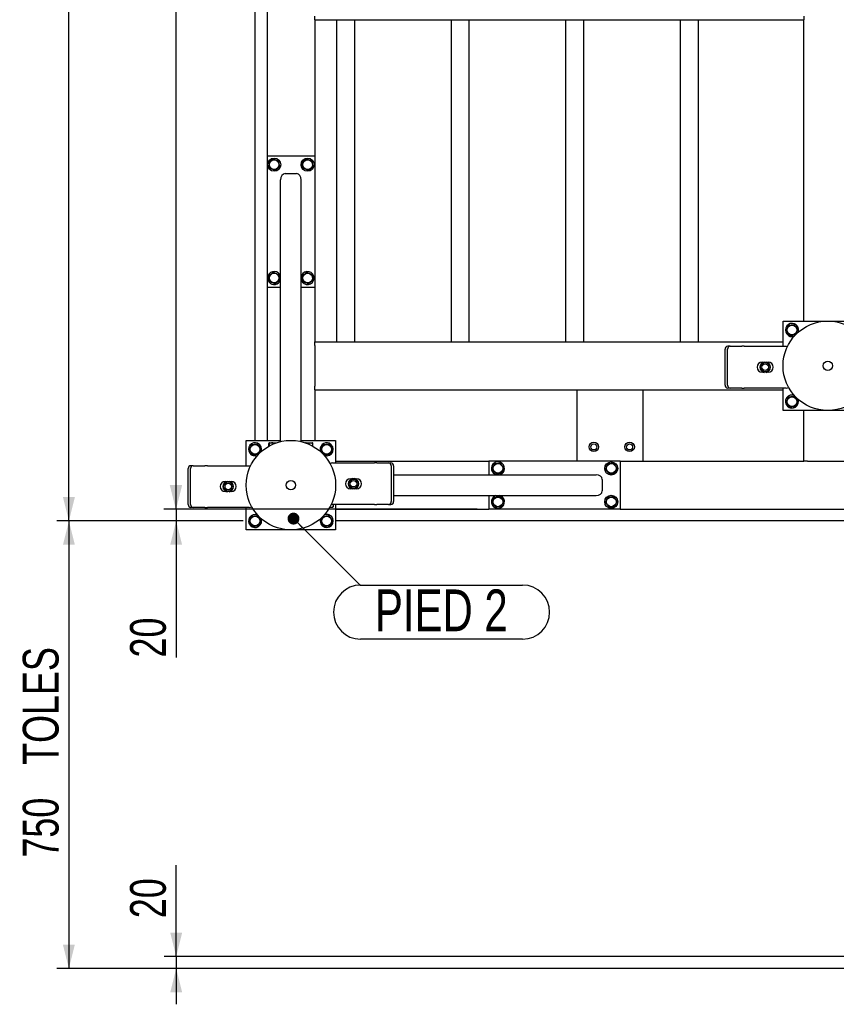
# Model space of a CAD drawing. Header units: millimetres. Extents: x 0 to 841, y 0 to 594.
# Tile 129 of 177: x 471 to 539, y 287 to 370. Entities that reach past the tile are written whole.
import ezdxf

# ---------------------------------------------------------------- set-up
doc = ezdxf.new("R2010")
doc.units = ezdxf.units.MM
doc.layers.add('COTES', color=1, linetype='Continuous')
doc.layers.add('NOTES', color=6, linetype='Continuous')
doc.layers.add('TRAIT-FORT', color=4, linetype='Continuous', lineweight=25)
doc.styles.add('SLDTEXTSTYLE1', font='TXT', dxfattribs={"width": 0.75})
doc.dimstyles.new('SLDDIMSTYLE0', dxfattribs={"dimtxt": 3, "dimasz": 2, "dimexe": 0, "dimexo": 0.0625, "dimgap": 0.75, "dimtad": 1, "dimdec": 0, "dimlfac": 20, "dimrnd": 1e-09, "dimzin": 12, "dimdsep": 46, "dimtxsty": 'SLDTEXTSTYLE1', "dimsah": 1, "dimcen": 0.09, "dimadec": 0, "dimazin": 3, "dimtfac": 1, "dimtdec": 0, "dimtofl": 0, "dimtmove": 0, "dimatfit": 3, "dimfxl": 1, "dimfrac": 2, "dimtolj": 1, "dimtzin": 12, "dimarcsym": 0})
doc.dimstyles.new('SLDDIMSTYLE1', dxfattribs={"dimtxt": 3, "dimasz": 2, "dimexe": 0, "dimexo": 0.0625, "dimgap": 0.75, "dimtad": 1, "dimdec": 0, "dimlfac": 20, "dimrnd": 1e-09, "dimzin": 12, "dimdsep": 46, "dimtxsty": 'SLDTEXTSTYLE1', "dimsah": 1, "dimcen": 0.09, "dimadec": 0, "dimazin": 3, "dimtfac": 1, "dimtdec": 0, "dimtmove": 0, "dimatfit": 0, "dimfxl": 1, "dimfrac": 2, "dimtolj": 1, "dimtzin": 12, "dimarcsym": 0})
doc.dimstyles.new('SLDDIMSTYLE2', dxfattribs={"dimtxt": 0.18, "dimasz": 1, "dimexe": 0, "dimexo": 0.0625, "dimgap": 0, "dimtad": 0, "dimtih": 1, "dimtoh": 1, "dimdec": 0, "dimrnd": 1e-09, "dimzin": 0, "dimdsep": 46, "dimtxsty": 'Standard', "dimblk1": 'DOT', "dimblk2": 'DOT', "dimsah": 1, "dimcen": 0.09, "dimadec": 0, "dimazin": 0, "dimtfac": 1, "dimtdec": 0, "dimtofl": 0, "dimtmove": 0, "dimatfit": 3, "dimldrblk": 'DOT', "dimfxl": 1, "dimfrac": 2, "dimtolj": 1, "dimtzin": 0, "dimarcsym": 0})

# ---------------------------------------------------------------- blocks, each defined once
blk = doc.blocks.new('_D_23')
at = {"layer": 'COTES', "color": 1, "transparency": 16777216}
for p, q in [((509.262, 443.883), (483.012, 443.883)), ((484.012, 443.883), (484.012, 328.883)), ((509.262, 328.883), (483.012, 328.883))]:
    blk.add_line(p, q, dxfattribs=at)
for points in [[(484.012, 443.883), (483.512, 441.883), (484.512, 441.883)], [(484.012, 328.883), (484.512, 330.883), (483.512, 330.883)]]:
    blk.add_solid(points, dxfattribs=at)
at = {"layer": 'COTES', "color": 1, "transparency": 16777216, "char_height": 3, "attachment_point": 1, "rotation": 90, "style": 'SLDTEXTSTYLE1'}
for s, insert in [('Cadre', (480.145, 385.123)), ('2300', (480.145, 375.131))]:
    blk.add_mtext(s, dxfattribs=dict(at, insert=insert))
blk = doc.blocks.new('_D_27')
at = {"layer": 'COTES', "color": 1, "transparency": 16777216}
for p, q in [((484.049, 328.883), (484.049, 331.883)), ((509.262, 328.883), (483.049, 328.883)), ((484.049, 328.883), (484.049, 327.883)), ((489.662, 327.883), (483.049, 327.883)), ((484.049, 327.883), (484.049, 316.44))]:
    blk.add_line(p, q, dxfattribs=at)
for points in [[(484.049, 328.883), (484.549, 330.883), (483.549, 330.883)], [(484.049, 327.883), (483.549, 325.883), (484.549, 325.883)]]:
    blk.add_solid(points, dxfattribs=at)
at = {"layer": 'COTES', "color": 1, "transparency": 16777216, "insert": (480.182, 316.44), "char_height": 3, "attachment_point": 1, "rotation": 90, "style": 'SLDTEXTSTYLE1'}
blk.add_mtext('20', dxfattribs=at)
blk = doc.blocks.new('_D_28')
at = {"layer": 'COTES', "color": 1, "transparency": 16777216}
for p, q in [((489.662, 444.883), (474.057, 444.883)), ((475.057, 327.883), (475.057, 444.883)), ((489.662, 327.883), (474.057, 327.883))]:
    blk.add_line(p, q, dxfattribs=at)
for points in [[(475.057, 444.883), (474.557, 442.883), (475.557, 442.883)], [(475.057, 327.883), (475.557, 329.883), (474.557, 329.883)]]:
    blk.add_solid(points, dxfattribs=at)
at = {"layer": 'COTES', "color": 1, "transparency": 16777216, "char_height": 3, "attachment_point": 1, "rotation": 90, "style": 'SLDTEXTSTYLE1'}
for s, insert in [('Toles', (471.19, 386.748)), ('2340', (471.19, 376.756))]:
    blk.add_mtext(s, dxfattribs=dict(at, insert=insert))
blk = doc.blocks.new('_D_32')
at = {"layer": 'COTES', "color": 1, "transparency": 16777216}
for p, q in [((484.049, 291.383), (484.049, 299.032)), ((640.262, 291.383), (483.049, 291.383)), ((484.049, 291.383), (484.049, 290.383)), ((620.662, 290.383), (483.049, 290.383)), ((484.049, 290.383), (484.049, 287.383))]:
    blk.add_line(p, q, dxfattribs=at)
for points in [[(484.049, 291.383), (484.549, 293.383), (483.549, 293.383)], [(484.049, 290.383), (483.549, 288.383), (484.549, 288.383)]]:
    blk.add_solid(points, dxfattribs=at)
at = {"layer": 'COTES', "color": 1, "transparency": 16777216, "insert": (480.182, 294.598), "char_height": 3, "attachment_point": 1, "rotation": 90, "style": 'SLDTEXTSTYLE1'}
blk.add_mtext('20', dxfattribs=at)
blk = doc.blocks.new('_D_33')
at = {"layer": 'COTES', "color": 1, "transparency": 16777216}
for p, q in [((489.662, 327.883), (474.057, 327.883)), ((475.057, 327.883), (475.057, 290.383)), ((620.662, 290.383), (474.057, 290.383))]:
    blk.add_line(p, q, dxfattribs=at)
for points in [[(475.057, 327.883), (474.557, 325.883), (475.557, 325.883)], [(475.057, 290.383), (475.557, 292.383), (474.557, 292.383)]]:
    blk.add_solid(points, dxfattribs=at)
at = {"layer": 'COTES', "color": 1, "transparency": 16777216, "char_height": 3, "attachment_point": 1, "rotation": 90, "style": 'SLDTEXTSTYLE1'}
for s, insert in [('TOLES', (471.19, 307.448)), ('750', (471.19, 299.673))]:
    blk.add_mtext(s, dxfattribs=dict(at, insert=insert))
blk = doc.blocks.new('SW_NOTE_29')
at = {"layer": 'NOTES', "color": 0}
for p, q in [((0, 0.046), (13.585, 0.046)), ((13.585, -4.482), (0, -4.482))]:
    blk.add_line(p, q, dxfattribs=at)
for centre, start, end in [((0, -2.218), 90, 270), ((13.585, -2.218), 270, 90)]:
    blk.add_arc(centre, 2.264, start, end, dxfattribs=at)
at = {"layer": 'NOTES', "color": 0, "insert": (6.774, -0.318), "char_height": 3.5, "attachment_point": 2, "style": 'SLDTEXTSTYLE1'}
blk.add_mtext('PIED 2', dxfattribs=at)
blk = doc.blocks.new('_Dot')
at = {"color": 0, "linetype": 'ByBlock', "lineweight": -2}
blk.add_line((-0.5, 0), (-1, 0), dxfattribs=at)
at = {"color": 0, "linetype": 'ByBlock', "const_width": 0.5}
blk.add_lwpolyline([(-0.25, 0, 1), (0.25, 0, 1)], format="xyb", close=True, dxfattribs=at)

msp = doc.modelspace()

# ---------------------------------------------------------------- linework, layer by layer
at = {"layer": 'TRAIT-FORT', "color": 4, "linetype": 'Continuous', "lineweight": 25}
for p, q in [((491.662, 376.783), (491.662, 358.483)), ((490.662, 334.633), (490.662, 371.878)), ((495.662, 369.883), (495.662, 370.183)), ((495.662, 369.883), (536.662, 369.883)), ((495.662, 369.883), (495.662, 358.483)), ((497.512, 342.883), (497.512, 369.883)), ((499.012, 342.883), (499.012, 369.883)), ((507.112, 342.883), (507.112, 369.883)), ((508.612, 342.883), (508.612, 369.883)), ((516.712, 342.883), (516.712, 369.883)), ((518.212, 342.883), (518.212, 369.883)), ((526.312, 342.883), (526.312, 369.883)), ((527.812, 342.883), (527.812, 369.883)), ((536.662, 370.183), (536.662, 369.883)), ((536.662, 344.633), (536.662, 369.883)), ((491.662, 358.483), (495.662, 358.483)), ((491.662, 358.483), (491.662, 347.483)), ((495.662, 358.483), (495.662, 347.483)), ((492.787, 334.53), (492.787, 356.458)), ((493.187, 356.983), (494.137, 356.983)), ((494.537, 334.53), (494.537, 356.458)), ((494.554, 348.444), (494.537, 348.397)), ((491.662, 347.483), (491.662, 334.633)), ((491.662, 347.483), (492.787, 347.483)), ((494.537, 347.483), (495.662, 347.483)), ((495.662, 347.483), (495.662, 342.883)), ((534.912, 342.515), (534.912, 344.633)), ((534.912, 344.633), (542.412, 344.633)), ((495.662, 342.883), (534.912, 342.883)), ((495.662, 342.583), (495.662, 342.883)), ((495.662, 342.583), (495.662, 339.183)), ((530.474, 342.515), (530.274, 342.515)), ((530.474, 342.515), (531.463, 342.515)), ((531.663, 342.515), (531.463, 342.515)), ((531.663, 342.515), (535.163, 342.515)), ((530.057, 339.265), (530.057, 342.265)), ((530.257, 339.265), (530.257, 342.265)), ((533.163, 341.19), (533.291, 341.19)), ((533.278, 341.168), (533.325, 341.194)), ((533.325, 341.194), (533.329, 341.199)), ((533.325, 341.153), (533.325, 341.194)), ((533.329, 341.199), (533.34, 341.19)), ((533.34, 341.156), (533.34, 341.19)), ((533.487, 341.19), (533.498, 341.199)), ((533.487, 341.156), (533.487, 341.19)), ((533.498, 341.199), (533.502, 341.194)), ((533.502, 341.194), (533.502, 341.153)), ((533.502, 341.194), (533.549, 341.168)), ((533.536, 341.19), (533.663, 341.19)), ((533.291, 340.34), (533.163, 340.34)), ((533.325, 340.336), (533.278, 340.362)), ((533.325, 340.336), (533.325, 340.378)), ((533.329, 340.331), (533.325, 340.336)), ((533.34, 340.34), (533.329, 340.331)), ((533.34, 340.374), (533.34, 340.34)), ((533.487, 340.374), (533.487, 340.34)), ((533.498, 340.331), (533.487, 340.34)), ((533.502, 340.336), (533.498, 340.331)), ((533.502, 340.378), (533.502, 340.336)), ((533.549, 340.362), (533.502, 340.336)), ((533.663, 340.34), (533.536, 340.34)), ((495.662, 338.883), (495.662, 339.183)), ((495.662, 338.883), (534.912, 338.883)), ((495.662, 338.883), (495.662, 334.633)), ((517.662, 332.883), (517.662, 338.883)), ((523.162, 338.883), (523.162, 332.883)), ((530.474, 339.015), (530.274, 339.015)), ((531.463, 339.015), (530.474, 339.015)), ((531.463, 339.015), (531.663, 339.015)), ((535.163, 339.015), (531.663, 339.015)), ((534.912, 337.133), (534.912, 339.015)), ((542.412, 337.133), (534.912, 337.133)), ((536.662, 332.883), (536.662, 337.133)), ((489.912, 334.633), (492.787, 334.633)), ((489.912, 332.515), (489.912, 334.633)), ((491.81, 334.144), (491.81, 334.383)), ((491.858, 334.433), (491.834, 334.419)), ((491.858, 334.433), (492.454, 334.433)), ((491.871, 334.178), (491.871, 334.383)), ((494.537, 334.633), (497.412, 334.633)), ((494.87, 334.433), (495.466, 334.433)), ((495.123, 334.337), (495.123, 334.383)), ((495.49, 334.419), (495.466, 334.433)), ((495.514, 334.144), (495.514, 334.383)), ((497.412, 334.633), (497.412, 332.751)), ((485.474, 332.515), (485.274, 332.515)), ((485.474, 332.515), (486.463, 332.515)), ((486.663, 332.515), (486.463, 332.515)), ((486.663, 332.515), (490.163, 332.515)), ((496.923, 332.735), (497.035, 332.735)), ((497.161, 332.751), (500.661, 332.751)), ((497.412, 332.883), (510.262, 332.883)), ((500.861, 332.751), (500.661, 332.751)), ((500.861, 332.751), (501.85, 332.751)), ((501.85, 332.751), (502.05, 332.751)), ((502.067, 332.501), (502.067, 329.501)), ((502.267, 332.501), (502.267, 329.501)), ((510.262, 332.883), (510.262, 331.758)), ((521.262, 332.883), (510.262, 332.883)), ((521.262, 332.883), (536.662, 332.883)), ((521.262, 332.883), (521.262, 328.883)), ((536.962, 332.883), (536.662, 332.883)), ((536.962, 332.883), (540.362, 332.883)), ((485.057, 329.265), (485.057, 332.265)), ((485.257, 329.265), (485.257, 332.265)), ((502.267, 331.758), (519.237, 331.758)), ((488.163, 331.19), (488.291, 331.19)), ((488.278, 331.168), (488.325, 331.194)), ((488.325, 331.194), (488.329, 331.199)), ((488.325, 331.153), (488.325, 331.194)), ((488.329, 331.199), (488.34, 331.19)), ((488.34, 331.156), (488.34, 331.19)), ((488.487, 331.19), (488.498, 331.199)), ((488.487, 331.156), (488.487, 331.19)), ((488.498, 331.199), (488.502, 331.194)), ((488.502, 331.194), (488.502, 331.153)), ((488.502, 331.194), (488.549, 331.168)), ((488.536, 331.19), (488.663, 331.19)), ((498.661, 331.426), (498.788, 331.426)), ((498.775, 331.404), (498.822, 331.43)), ((498.822, 331.43), (498.827, 331.435)), ((498.822, 331.389), (498.822, 331.43)), ((498.827, 331.435), (498.838, 331.426)), ((498.838, 331.392), (498.838, 331.426)), ((498.984, 331.426), (498.995, 331.435)), ((498.984, 331.392), (498.984, 331.426)), ((498.995, 331.435), (498.999, 331.43)), ((498.999, 331.43), (498.999, 331.389)), ((498.999, 331.43), (499.046, 331.404)), ((499.033, 331.426), (499.161, 331.426)), ((519.762, 331.358), (519.762, 330.408)), ((488.291, 330.34), (488.163, 330.34)), ((488.325, 330.336), (488.278, 330.362)), ((488.325, 330.336), (488.325, 330.378)), ((488.329, 330.331), (488.325, 330.336)), ((488.34, 330.34), (488.329, 330.331)), ((488.34, 330.374), (488.34, 330.34)), ((488.487, 330.374), (488.487, 330.34)), ((488.498, 330.331), (488.487, 330.34)), ((488.502, 330.336), (488.498, 330.331)), ((488.502, 330.378), (488.502, 330.336)), ((488.549, 330.362), (488.502, 330.336)), ((488.663, 330.34), (488.536, 330.34)), ((498.788, 330.576), (498.661, 330.576)), ((498.822, 330.572), (498.775, 330.599)), ((498.822, 330.572), (498.822, 330.614)), ((498.827, 330.567), (498.822, 330.572)), ((498.838, 330.576), (498.827, 330.567)), ((498.838, 330.61), (498.838, 330.576)), ((498.984, 330.61), (498.984, 330.576)), ((498.995, 330.567), (498.984, 330.576)), ((498.999, 330.572), (498.995, 330.567)), ((498.999, 330.614), (498.999, 330.572)), ((499.046, 330.599), (498.999, 330.572)), ((499.161, 330.576), (499.033, 330.576)), ((502.267, 330.008), (519.237, 330.008)), ((510.262, 330.008), (510.262, 328.883)), ((511.223, 329.991), (511.176, 330.008)), ((500.661, 329.251), (497.161, 329.251)), ((497.212, 329.251), (497.212, 329.079)), ((497.412, 329.251), (497.412, 327.133)), ((500.661, 329.251), (500.861, 329.251)), ((501.85, 329.251), (500.861, 329.251)), ((501.85, 329.251), (502.05, 329.251)), ((485.474, 329.015), (485.274, 329.015)), ((486.463, 329.015), (485.474, 329.015)), ((486.463, 329.015), (486.663, 329.015)), ((490.163, 329.015), (486.663, 329.015)), ((489.912, 327.133), (489.912, 329.015)), ((496.923, 329.031), (497.162, 329.031)), ((497.198, 329.055), (497.212, 329.079)), ((497.412, 328.883), (510.262, 328.883)), ((521.262, 328.883), (510.262, 328.883)), ((521.262, 328.883), (576.912, 328.883)), ((576.912, 327.883), (497.412, 327.883)), ((497.412, 327.133), (489.912, 327.133))]:
    msp.add_line(p, q, dxfattribs=at)
at = {"layer": 'TRAIT-FORT', "color": 4, "linetype": 'Continuous', "lineweight": 25, "flags": 128}
for points in [[(535.163, 342.515), (535.261, 342.505), (535.286, 342.5)], [(490.163, 332.515), (490.261, 332.505), (490.28, 332.501)], [(497.161, 329.251), (497.063, 329.261), (497.044, 329.265)]]:
    msp.add_lwpolyline(points, dxfattribs=at)
at = {"layer": 'TRAIT-FORT', "color": 4, "linetype": 'Continuous', "lineweight": 25}
for centre, radius in [((492.262, 357.733), 0.55), ((492.262, 357.733), 0.404), ((495.062, 357.733), 0.55), ((495.062, 357.733), 0.404), ((492.262, 348.233), 0.404), ((495.062, 348.233), 0.404), ((538.662, 340.883), 3.75), ((535.662, 343.883), 0.404), ((533.413, 340.765), 0.397), ((533.413, 340.765), 0.272), ((538.662, 340.883), 0.389), ((535.662, 337.883), 0.404), ((493.662, 330.883), 3.75), ((490.662, 333.883), 0.404), ((496.662, 333.883), 0.404), ((519.051, 334.089), 0.4), ((519.051, 334.089), 0.255), ((522.051, 334.089), 0.4), ((522.051, 334.089), 0.255), ((511.012, 332.283), 0.404), ((520.512, 332.283), 0.55), ((520.512, 332.283), 0.404), ((488.413, 330.765), 0.397), ((488.413, 330.765), 0.273), ((493.662, 330.883), 0.389), ((498.911, 331.001), 0.397), ((498.911, 331.001), 0.272), ((520.512, 329.483), 0.55), ((511.012, 329.483), 0.404), ((520.512, 329.483), 0.404), ((490.662, 327.883), 0.404), ((496.662, 327.883), 0.404)]:
    msp.add_circle(centre, radius, dxfattribs=at)
for centre, radius, start, end in [((492.262, 348.233), 0.55, 157.47733, 342.65856), ((492.262, 348.233), 0.55, 17.34144, 157.47733), ((495.062, 348.233), 0.55, 197.34144, 157.47733), ((535.662, 343.883), 0.55, 67.47733, 292.48837), ((535.662, 343.883), 0.55, 337.51142, 67.47733), ((530.292, 342.281), 0.235, 94.40195, 183.81126), ((530.492, 342.281), 0.235, 94.40195, 183.81126), ((533.163, 340.765), 0.425, 90, 270), ((533.413, 340.765), 0.442, 100.96644, 259.03356), ((533.413, 340.765), 0.425, 108.57513, 251.42487), ((533.413, 340.765), 0.442, 280.96644, 79.03356), ((533.413, 340.765), 0.425, 288.57513, 71.42487), ((533.663, 340.765), 0.425, 270, 90), ((530.292, 339.249), 0.235, 176.18874, 265.59805), ((530.492, 339.249), 0.235, 176.18874, 265.59805), ((535.662, 337.883), 0.55, 67.47733, 21.73978), ((535.163, 339.515), 0.5, 270, 296.94668), ((490.662, 333.883), 0.55, 67.47733, 290.38154), ((490.662, 333.883), 0.55, 339.61845, 67.47733), ((496.662, 333.883), 0.55, 67.47733, 199.28379), ((496.662, 333.883), 0.55, 250.71631, 67.47733), ((485.292, 332.281), 0.235, 94.40195, 183.81126), ((485.492, 332.281), 0.235, 94.40195, 183.81126), ((497.161, 332.251), 0.5, 90, 116.07234), ((501.832, 332.517), 0.235, 356.18874, 85.59805), ((502.032, 332.517), 0.235, 356.18874, 85.59805), ((511.012, 332.283), 0.55, 67.47733, 252.65856), ((511.012, 332.283), 0.55, 287.34144, 67.47733), ((488.163, 330.765), 0.425, 90, 270), ((488.413, 330.765), 0.442, 100.96644, 259.03356), ((488.413, 330.765), 0.425, 108.57513, 251.42487), ((488.413, 330.765), 0.442, 280.96644, 79.03356), ((488.413, 330.765), 0.425, 288.57513, 71.42487), ((488.663, 330.765), 0.425, 270, 90), ((498.661, 331.001), 0.425, 90, 270), ((498.911, 331.001), 0.442, 100.96644, 259.03356), ((498.911, 331.001), 0.425, 108.57513, 251.42487), ((498.911, 331.001), 0.442, 280.96644, 79.03356), ((498.911, 331.001), 0.425, 288.57513, 71.42487), ((499.161, 331.001), 0.425, 270, 90), ((511.012, 329.483), 0.55, 107.34144, 67.47733), ((485.292, 329.249), 0.235, 176.18874, 265.59805), ((485.492, 329.249), 0.235, 176.18874, 265.59805), ((501.832, 329.485), 0.235, 274.40195, 3.81126), ((502.032, 329.485), 0.235, 274.40195, 3.81126), ((490.662, 327.883), 0.55, 69.07269, 20.92738), ((490.163, 329.515), 0.5, 270, 296.11089), ((496.662, 327.883), 0.55, 160.40462, 67.47733), ((496.662, 327.883), 0.55, 67.47733, 109.5953)]:
    msp.add_arc(centre, radius, start, end, dxfattribs=at)
for centre, major_axis, start_param, end_param in [((493.187, 356.458), (0, 0.525), 0, 1.570796), ((494.137, 356.458), (0, 0.525), 4.712389, 6.283185), ((519.237, 331.358), (0.525, 0), 0, 1.570796), ((519.237, 330.408), (0.525, 0), 4.712389, 6.283185)]:
    msp.add_ellipse(centre, major_axis=major_axis, ratio=0.761243, start_param=start_param, end_param=end_param, dxfattribs=at)
for points, knots in [([(492.201, 358.22), (492.167, 358.194), (492.099, 358.142), (491.997, 358.066), (491.9, 357.992), (491.84, 357.947), (491.81, 357.924)], [0, 0, 0, 0, 0.264605, 0.534948, 0.765343, 1, 1, 1, 1]), ([(492.201, 358.22), (492.241, 358.204), (492.32, 358.17), (492.438, 358.12), (492.55, 358.073), (492.619, 358.044), (492.654, 358.029)], [0, 0, 0, 0, 0.2646049, 0.5349477, 0.7653431, 1, 1, 1, 1]), ([(495.001, 358.22), (494.967, 358.194), (494.899, 358.142), (494.797, 358.066), (494.7, 357.992), (494.64, 357.947), (494.61, 357.924)], [0, 0, 0, 0, 0.264605, 0.534948, 0.765343, 1, 1, 1, 1]), ([(495.001, 358.22), (495.041, 358.204), (495.12, 358.17), (495.238, 358.12), (495.35, 358.073), (495.419, 358.044), (495.454, 358.029)], [0, 0, 0, 0, 0.2646049, 0.5349477, 0.7653431, 1, 1, 1, 1]), ([(491.871, 357.437), (491.863, 357.499), (491.85, 357.602), (491.832, 357.75), (491.819, 357.85), (491.812, 357.908), (491.81, 357.924)], [0, 0, 0, 0, 0.385549, 0.637642, 0.896546, 1, 1, 1, 1]), ([(492.323, 357.246), (492.283, 357.263), (492.204, 357.296), (492.087, 357.346), (491.974, 357.393), (491.905, 357.422), (491.871, 357.437)], [0, 0, 0, 0, 0.264605, 0.534948, 0.765343, 1, 1, 1, 1]), ([(492.323, 357.246), (492.357, 357.272), (492.425, 357.324), (492.527, 357.401), (492.624, 357.474), (492.684, 357.519), (492.714, 357.542)], [0, 0, 0, 0, 0.2646049, 0.5349477, 0.7653431, 1, 1, 1, 1]), ([(492.714, 357.542), (492.706, 357.604), (492.694, 357.707), (492.675, 357.855), (492.663, 357.955), (492.656, 358.013), (492.654, 358.029)], [0, 0, 0, 0, 0.385549, 0.637642, 0.896546, 1, 1, 1, 1]), ([(494.671, 357.437), (494.663, 357.499), (494.65, 357.602), (494.632, 357.75), (494.619, 357.85), (494.612, 357.908), (494.61, 357.924)], [0, 0, 0, 0, 0.385549, 0.637642, 0.896546, 1, 1, 1, 1]), ([(495.123, 357.246), (495.083, 357.263), (495.004, 357.296), (494.887, 357.346), (494.774, 357.393), (494.705, 357.422), (494.671, 357.437)], [0, 0, 0, 0, 0.264605, 0.534948, 0.765343, 1, 1, 1, 1]), ([(495.123, 357.246), (495.157, 357.272), (495.225, 357.324), (495.327, 357.401), (495.424, 357.474), (495.484, 357.519), (495.514, 357.542)], [0, 0, 0, 0, 0.2646049, 0.5349477, 0.7653431, 1, 1, 1, 1]), ([(495.514, 357.542), (495.506, 357.604), (495.494, 357.707), (495.475, 357.855), (495.463, 357.955), (495.456, 358.013), (495.454, 358.029)], [0, 0, 0, 0, 0.385549, 0.637642, 0.896546, 1, 1, 1, 1]), ([(492.201, 348.72), (492.167, 348.694), (492.099, 348.642), (491.997, 348.566), (491.9, 348.492), (491.84, 348.447), (491.81, 348.424)], [0, 0, 0, 0, 0.264605, 0.534948, 0.765343, 1, 1, 1, 1]), ([(491.871, 347.937), (491.863, 347.999), (491.85, 348.102), (491.832, 348.25), (491.819, 348.35), (491.812, 348.408), (491.81, 348.424)], [0, 0, 0, 0, 0.385549, 0.637642, 0.896546, 1, 1, 1, 1]), ([(492.201, 348.72), (492.241, 348.704), (492.32, 348.67), (492.438, 348.62), (492.55, 348.573), (492.619, 348.544), (492.654, 348.529)], [0, 0, 0, 0, 0.2646049, 0.5349477, 0.7653431, 1, 1, 1, 1]), ([(492.714, 348.042), (492.706, 348.104), (492.694, 348.207), (492.675, 348.355), (492.663, 348.455), (492.656, 348.513), (492.654, 348.529)], [0, 0, 0, 0, 0.385549, 0.637642, 0.896546, 1, 1, 1, 1]), ([(495.001, 348.72), (494.967, 348.694), (494.899, 348.642), (494.797, 348.566), (494.7, 348.492), (494.64, 348.447), (494.61, 348.424)], [0, 0, 0, 0, 0.264605, 0.534948, 0.765343, 1, 1, 1, 1]), ([(494.671, 347.937), (494.663, 347.999), (494.65, 348.102), (494.632, 348.25), (494.619, 348.35), (494.612, 348.408), (494.61, 348.424)], [0, 0, 0, 0, 0.385549, 0.637642, 0.896546, 1, 1, 1, 1]), ([(495.001, 348.72), (495.041, 348.704), (495.12, 348.67), (495.238, 348.62), (495.35, 348.573), (495.419, 348.544), (495.454, 348.529)], [0, 0, 0, 0, 0.2646049, 0.5349477, 0.7653431, 1, 1, 1, 1]), ([(495.514, 348.042), (495.506, 348.104), (495.494, 348.207), (495.475, 348.355), (495.463, 348.455), (495.456, 348.513), (495.454, 348.529)], [0, 0, 0, 0, 0.385549, 0.637642, 0.896546, 1, 1, 1, 1]), ([(492.323, 347.746), (492.283, 347.763), (492.204, 347.796), (492.087, 347.846), (491.974, 347.893), (491.905, 347.922), (491.871, 347.937)], [0, 0, 0, 0, 0.264605, 0.534948, 0.765343, 1, 1, 1, 1]), ([(492.323, 347.746), (492.357, 347.772), (492.425, 347.824), (492.527, 347.901), (492.624, 347.974), (492.684, 348.019), (492.714, 348.042)], [0, 0, 0, 0, 0.2646049, 0.5349477, 0.7653431, 1, 1, 1, 1]), ([(495.123, 347.746), (495.083, 347.763), (495.004, 347.796), (494.887, 347.846), (494.774, 347.893), (494.705, 347.922), (494.671, 347.937)], [0, 0, 0, 0, 0.264605, 0.534948, 0.765343, 1, 1, 1, 1]), ([(495.123, 347.746), (495.157, 347.772), (495.225, 347.824), (495.327, 347.901), (495.424, 347.974), (495.484, 348.019), (495.514, 348.042)], [0, 0, 0, 0, 0.2646049, 0.5349477, 0.7653431, 1, 1, 1, 1]), ([(535.175, 343.822), (535.192, 343.862), (535.225, 343.941), (535.275, 344.059), (535.322, 344.171), (535.351, 344.24), (535.366, 344.275)], [0, 0, 0, 0, 0.264605, 0.534948, 0.765343, 1, 1, 1, 1]), ([(535.366, 344.275), (535.428, 344.282), (535.531, 344.295), (535.679, 344.314), (535.779, 344.326), (535.837, 344.333), (535.853, 344.335)], [0, 0, 0, 0, 0.385549, 0.637642, 0.896546, 1, 1, 1, 1]), ([(536.149, 343.944), (536.123, 343.978), (536.071, 344.046), (535.994, 344.148), (535.921, 344.245), (535.876, 344.305), (535.853, 344.335)], [0, 0, 0, 0, 0.264605, 0.534948, 0.765343, 1, 1, 1, 1]), ([(535.175, 343.822), (535.201, 343.789), (535.253, 343.72), (535.33, 343.618), (535.403, 343.521), (535.448, 343.461), (535.471, 343.431)], [0, 0, 0, 0, 0.264605, 0.534948, 0.765343, 1, 1, 1, 1]), ([(535.471, 343.431), (535.533, 343.439), (535.635, 343.452), (535.784, 343.47), (535.884, 343.482), (535.942, 343.49), (535.958, 343.492)], [0, 0, 0, 0, 0.3855495, 0.6376419, 0.8965462, 1, 1, 1, 1]), ([(536.149, 343.944), (536.132, 343.904), (536.099, 343.825), (536.049, 343.708), (536.002, 343.595), (535.973, 343.526), (535.958, 343.492)], [0, 0, 0, 0, 0.264605, 0.534948, 0.765343, 1, 1, 1, 1]), ([(533.278, 341.168), (533.27, 341.159), (533.259, 341.149), (533.249, 341.126), (533.247, 341.121)], [0, 0, 0, 0, 0.753414, 1, 1, 1, 1]), ([(533.34, 341.19), (533.342, 341.19), (533.345, 341.19), (533.359, 341.191), (533.379, 341.192), (533.398, 341.193), (533.418, 341.193), (533.438, 341.192), (533.46, 341.191), (533.477, 341.19), (533.485, 341.19), (533.486, 341.19), (533.487, 341.19)], [0, 0, 0, 0, 0.112459, 0.224891, 0.338077, 0.451935, 0.500009, 0.61321, 0.72639, 0.840088, 0.953755, 1, 1, 1, 1]), ([(533.549, 341.168), (533.557, 341.16), (533.567, 341.15), (533.576, 341.13), (533.578, 341.127)], [0, 0, 0, 0, 0.82796, 1, 1, 1, 1]), ([(533.278, 340.362), (533.27, 340.371), (533.259, 340.381), (533.249, 340.403), (533.247, 340.409)], [0, 0, 0, 0, 0.7627548, 1, 1, 1, 1]), ([(533.487, 340.34), (533.485, 340.34), (533.482, 340.341), (533.468, 340.34), (533.448, 340.338), (533.429, 340.337), (533.409, 340.337), (533.389, 340.338), (533.367, 340.339), (533.35, 340.34), (533.342, 340.341), (533.341, 340.34), (533.34, 340.34)], [0, 0, 0, 0, 0.112459, 0.224891, 0.338077, 0.451935, 0.500009, 0.61321, 0.72639, 0.840088, 0.953755, 1, 1, 1, 1]), ([(533.549, 340.362), (533.557, 340.371), (533.571, 340.386), (533.583, 340.415), (533.588, 340.427)], [0, 0, 0, 0, 0.593144, 1, 1, 1, 1]), ([(535.175, 337.822), (535.192, 337.862), (535.225, 337.941), (535.275, 338.059), (535.322, 338.171), (535.351, 338.24), (535.366, 338.275)], [0, 0, 0, 0, 0.264605, 0.534948, 0.765343, 1, 1, 1, 1]), ([(535.366, 338.275), (535.428, 338.282), (535.531, 338.295), (535.679, 338.314), (535.779, 338.326), (535.837, 338.333), (535.853, 338.335)], [0, 0, 0, 0, 0.385549, 0.637642, 0.896546, 1, 1, 1, 1]), ([(536.149, 337.944), (536.123, 337.978), (536.071, 338.046), (535.994, 338.148), (535.921, 338.245), (535.876, 338.305), (535.853, 338.335)], [0, 0, 0, 0, 0.264605, 0.534948, 0.765343, 1, 1, 1, 1]), ([(535.175, 337.822), (535.201, 337.789), (535.253, 337.72), (535.33, 337.618), (535.403, 337.521), (535.448, 337.461), (535.471, 337.431)], [0, 0, 0, 0, 0.264605, 0.534948, 0.765343, 1, 1, 1, 1]), ([(535.471, 337.431), (535.533, 337.439), (535.635, 337.452), (535.784, 337.47), (535.884, 337.482), (535.942, 337.49), (535.958, 337.492)], [0, 0, 0, 0, 0.3855495, 0.6376419, 0.8965462, 1, 1, 1, 1]), ([(536.149, 337.944), (536.132, 337.904), (536.099, 337.825), (536.049, 337.708), (536.002, 337.595), (535.973, 337.526), (535.958, 337.492)], [0, 0, 0, 0, 0.264605, 0.534948, 0.765343, 1, 1, 1, 1]), ([(490.175, 333.822), (490.192, 333.862), (490.225, 333.941), (490.275, 334.059), (490.322, 334.171), (490.351, 334.24), (490.366, 334.275)], [0, 0, 0, 0, 0.264605, 0.534948, 0.765343, 1, 1, 1, 1]), ([(490.366, 334.275), (490.428, 334.282), (490.531, 334.295), (490.679, 334.314), (490.779, 334.326), (490.837, 334.333), (490.853, 334.335)], [0, 0, 0, 0, 0.385549, 0.637642, 0.896546, 1, 1, 1, 1]), ([(491.149, 333.944), (491.123, 333.978), (491.071, 334.046), (490.994, 334.148), (490.921, 334.245), (490.876, 334.305), (490.853, 334.335)], [0, 0, 0, 0, 0.264605, 0.534948, 0.765343, 1, 1, 1, 1]), ([(491.871, 334.383), (491.863, 334.398), (491.85, 334.423), (491.832, 334.421), (491.819, 334.403), (491.812, 334.387), (491.81, 334.383)], [0, 0, 0, 0, 0.385549, 0.637642, 0.896546, 1, 1, 1, 1]), ([(492.323, 334.383), (492.283, 334.394), (492.204, 334.416), (492.087, 334.424), (491.974, 334.412), (491.905, 334.393), (491.871, 334.383)], [0, 0, 0, 0, 0.2646049, 0.5349477, 0.7653431, 1, 1, 1, 1]), ([(495.123, 334.383), (495.083, 334.394), (495.004, 334.417), (494.922, 334.419), (494.881, 334.421)], [0, 0, 0, 0, 0.495418, 1, 1, 1, 1]), ([(495.123, 334.383), (495.157, 334.394), (495.225, 334.416), (495.327, 334.424), (495.424, 334.412), (495.484, 334.393), (495.514, 334.383)], [0, 0, 0, 0, 0.264605, 0.534948, 0.765343, 1, 1, 1, 1]), ([(495.514, 334.383), (495.506, 334.401), (495.499, 334.419), (495.49, 334.419), (495.49, 334.419)], [0, 0, 0, 0, 0.977492, 1, 1, 1, 1]), ([(496.175, 333.822), (496.192, 333.862), (496.225, 333.941), (496.275, 334.059), (496.322, 334.171), (496.351, 334.24), (496.366, 334.275)], [0, 0, 0, 0, 0.264605, 0.534948, 0.765343, 1, 1, 1, 1]), ([(496.366, 334.275), (496.428, 334.282), (496.531, 334.295), (496.679, 334.314), (496.779, 334.326), (496.837, 334.333), (496.853, 334.335)], [0, 0, 0, 0, 0.385549, 0.637642, 0.896546, 1, 1, 1, 1]), ([(497.149, 333.944), (497.123, 333.978), (497.071, 334.046), (496.994, 334.148), (496.921, 334.245), (496.876, 334.305), (496.853, 334.335)], [0, 0, 0, 0, 0.264605, 0.534948, 0.765343, 1, 1, 1, 1]), ([(490.175, 333.822), (490.201, 333.789), (490.253, 333.72), (490.33, 333.618), (490.403, 333.521), (490.448, 333.461), (490.471, 333.431)], [0, 0, 0, 0, 0.264605, 0.534948, 0.765343, 1, 1, 1, 1]), ([(490.471, 333.431), (490.533, 333.439), (490.635, 333.452), (490.784, 333.47), (490.884, 333.482), (490.942, 333.49), (490.958, 333.492)], [0, 0, 0, 0, 0.385549, 0.637642, 0.896546, 1, 1, 1, 1]), ([(491.149, 333.944), (491.132, 333.904), (491.099, 333.825), (491.049, 333.708), (491.002, 333.595), (490.973, 333.526), (490.958, 333.492)], [0, 0, 0, 0, 0.264605, 0.534948, 0.765343, 1, 1, 1, 1]), ([(496.175, 333.822), (496.201, 333.789), (496.253, 333.72), (496.33, 333.618), (496.403, 333.521), (496.448, 333.461), (496.471, 333.431)], [0, 0, 0, 0, 0.264605, 0.534948, 0.765343, 1, 1, 1, 1]), ([(496.471, 333.431), (496.533, 333.439), (496.635, 333.452), (496.784, 333.47), (496.884, 333.482), (496.942, 333.49), (496.958, 333.492)], [0, 0, 0, 0, 0.3855495, 0.6376419, 0.8965462, 1, 1, 1, 1]), ([(497.149, 333.944), (497.132, 333.904), (497.099, 333.825), (497.049, 333.708), (497.002, 333.595), (496.973, 333.526), (496.958, 333.492)], [0, 0, 0, 0, 0.264605, 0.534948, 0.765343, 1, 1, 1, 1]), ([(510.525, 332.222), (510.542, 332.262), (510.575, 332.341), (510.625, 332.459), (510.672, 332.571), (510.701, 332.64), (510.716, 332.675)], [0, 0, 0, 0, 0.264605, 0.534948, 0.765343, 1, 1, 1, 1]), ([(510.716, 332.675), (510.778, 332.682), (510.881, 332.695), (511.029, 332.714), (511.129, 332.726), (511.187, 332.733), (511.203, 332.735)], [0, 0, 0, 0, 0.385549, 0.637642, 0.896546, 1, 1, 1, 1]), ([(511.499, 332.344), (511.473, 332.378), (511.421, 332.446), (511.344, 332.548), (511.271, 332.645), (511.226, 332.705), (511.203, 332.735)], [0, 0, 0, 0, 0.264605, 0.534948, 0.765343, 1, 1, 1, 1]), ([(520.025, 332.222), (520.042, 332.262), (520.075, 332.341), (520.125, 332.459), (520.172, 332.571), (520.201, 332.64), (520.216, 332.675)], [0, 0, 0, 0, 0.264605, 0.534948, 0.765343, 1, 1, 1, 1]), ([(520.216, 332.675), (520.278, 332.682), (520.381, 332.695), (520.529, 332.714), (520.629, 332.726), (520.687, 332.733), (520.703, 332.735)], [0, 0, 0, 0, 0.385549, 0.637642, 0.896546, 1, 1, 1, 1]), ([(520.999, 332.344), (520.973, 332.378), (520.921, 332.446), (520.844, 332.548), (520.771, 332.645), (520.726, 332.705), (520.703, 332.735)], [0, 0, 0, 0, 0.264605, 0.534948, 0.765343, 1, 1, 1, 1]), ([(510.525, 332.222), (510.551, 332.189), (510.603, 332.12), (510.68, 332.018), (510.753, 331.921), (510.798, 331.861), (510.821, 331.831)], [0, 0, 0, 0, 0.264605, 0.534948, 0.765343, 1, 1, 1, 1]), ([(510.821, 331.831), (510.883, 331.839), (510.985, 331.852), (511.134, 331.87), (511.234, 331.882), (511.292, 331.89), (511.308, 331.892)], [0, 0, 0, 0, 0.3855495, 0.6376419, 0.8965462, 1, 1, 1, 1]), ([(511.499, 332.344), (511.482, 332.304), (511.449, 332.225), (511.399, 332.108), (511.352, 331.995), (511.323, 331.926), (511.308, 331.892)], [0, 0, 0, 0, 0.264605, 0.534948, 0.765343, 1, 1, 1, 1]), ([(520.025, 332.222), (520.051, 332.189), (520.103, 332.12), (520.18, 332.018), (520.253, 331.921), (520.298, 331.861), (520.321, 331.831)], [0, 0, 0, 0, 0.264605, 0.534948, 0.765343, 1, 1, 1, 1]), ([(520.321, 331.831), (520.383, 331.839), (520.485, 331.852), (520.634, 331.87), (520.734, 331.882), (520.792, 331.89), (520.808, 331.892)], [0, 0, 0, 0, 0.3855495, 0.6376419, 0.8965462, 1, 1, 1, 1]), ([(520.999, 332.344), (520.982, 332.304), (520.949, 332.225), (520.899, 332.108), (520.852, 331.995), (520.823, 331.926), (520.808, 331.892)], [0, 0, 0, 0, 0.264605, 0.534948, 0.765343, 1, 1, 1, 1]), ([(488.278, 331.168), (488.27, 331.159), (488.259, 331.149), (488.249, 331.126), (488.247, 331.121)], [0, 0, 0, 0, 0.753414, 1, 1, 1, 1]), ([(488.34, 331.19), (488.342, 331.19), (488.345, 331.19), (488.359, 331.191), (488.379, 331.192), (488.398, 331.193), (488.418, 331.193), (488.438, 331.192), (488.46, 331.191), (488.477, 331.19), (488.485, 331.19), (488.486, 331.19), (488.487, 331.19)], [0, 0, 0, 0, 0.112459, 0.224891, 0.338077, 0.451935, 0.500009, 0.61321, 0.72639, 0.840088, 0.953755, 1, 1, 1, 1]), ([(488.549, 331.168), (488.557, 331.16), (488.567, 331.15), (488.576, 331.13), (488.578, 331.127)], [0, 0, 0, 0, 0.8279596, 1, 1, 1, 1]), ([(498.775, 331.404), (498.767, 331.395), (498.753, 331.38), (498.741, 331.351), (498.736, 331.34)], [0, 0, 0, 0, 0.593144, 1, 1, 1, 1]), ([(498.838, 331.426), (498.839, 331.426), (498.842, 331.426), (498.856, 331.427), (498.876, 331.428), (498.896, 331.429), (498.915, 331.429), (498.935, 331.429), (498.957, 331.427), (498.974, 331.426), (498.982, 331.426), (498.983, 331.426), (498.984, 331.426)], [0, 0, 0, 0, 0.112459, 0.224891, 0.338077, 0.451935, 0.500009, 0.61321, 0.72639, 0.840088, 0.953755, 1, 1, 1, 1]), ([(499.046, 331.404), (499.054, 331.395), (499.065, 331.385), (499.075, 331.363), (499.077, 331.358)], [0, 0, 0, 0, 0.7627548, 1, 1, 1, 1]), ([(488.278, 330.362), (488.27, 330.371), (488.259, 330.381), (488.249, 330.403), (488.247, 330.409)], [0, 0, 0, 0, 0.762755, 1, 1, 1, 1]), ([(488.487, 330.34), (488.485, 330.34), (488.482, 330.341), (488.468, 330.34), (488.448, 330.338), (488.429, 330.337), (488.409, 330.337), (488.389, 330.338), (488.367, 330.339), (488.35, 330.34), (488.342, 330.341), (488.341, 330.34), (488.34, 330.34)], [0, 0, 0, 0, 0.112459, 0.224891, 0.338077, 0.451935, 0.500009, 0.61321, 0.72639, 0.840088, 0.953755, 1, 1, 1, 1]), ([(488.549, 330.362), (488.557, 330.371), (488.571, 330.386), (488.583, 330.415), (488.588, 330.427)], [0, 0, 0, 0, 0.593144, 1, 1, 1, 1]), ([(498.775, 330.599), (498.767, 330.607), (498.757, 330.616), (498.748, 330.636), (498.747, 330.64)], [0, 0, 0, 0, 0.8279596, 1, 1, 1, 1]), ([(498.984, 330.576), (498.982, 330.576), (498.979, 330.577), (498.965, 330.576), (498.945, 330.574), (498.926, 330.573), (498.906, 330.573), (498.886, 330.574), (498.864, 330.575), (498.848, 330.576), (498.84, 330.577), (498.838, 330.576), (498.838, 330.576)], [0, 0, 0, 0, 0.112459, 0.224891, 0.338077, 0.451935, 0.500009, 0.61321, 0.72639, 0.840088, 0.953755, 1, 1, 1, 1]), ([(499.046, 330.599), (499.054, 330.607), (499.066, 330.618), (499.075, 330.64), (499.078, 330.645)], [0, 0, 0, 0, 0.753414, 1, 1, 1, 1]), ([(497.196, 329.251), (497.198, 329.238), (497.203, 329.195), (497.19, 329.121), (497.171, 329.061), (497.162, 329.031)], [0, 0, 0, 0, 0.171918, 0.582165, 1, 1, 1, 1]), ([(510.525, 329.422), (510.542, 329.462), (510.575, 329.541), (510.625, 329.659), (510.672, 329.771), (510.701, 329.84), (510.716, 329.875)], [0, 0, 0, 0, 0.264605, 0.534948, 0.765343, 1, 1, 1, 1]), ([(510.525, 329.422), (510.551, 329.389), (510.603, 329.32), (510.68, 329.218), (510.753, 329.121), (510.798, 329.061), (510.821, 329.031)], [0, 0, 0, 0, 0.264605, 0.534948, 0.765343, 1, 1, 1, 1]), ([(510.716, 329.875), (510.778, 329.882), (510.881, 329.895), (511.029, 329.914), (511.129, 329.926), (511.187, 329.933), (511.203, 329.935)], [0, 0, 0, 0, 0.385549, 0.637642, 0.896546, 1, 1, 1, 1]), ([(511.499, 329.544), (511.473, 329.578), (511.421, 329.646), (511.344, 329.748), (511.271, 329.845), (511.226, 329.905), (511.203, 329.935)], [0, 0, 0, 0, 0.264605, 0.534948, 0.765343, 1, 1, 1, 1]), ([(511.499, 329.544), (511.482, 329.504), (511.449, 329.425), (511.399, 329.308), (511.352, 329.195), (511.323, 329.126), (511.308, 329.092)], [0, 0, 0, 0, 0.264605, 0.534948, 0.765343, 1, 1, 1, 1]), ([(520.025, 329.422), (520.042, 329.462), (520.075, 329.541), (520.125, 329.659), (520.172, 329.771), (520.201, 329.84), (520.216, 329.875)], [0, 0, 0, 0, 0.264605, 0.534948, 0.765343, 1, 1, 1, 1]), ([(520.025, 329.422), (520.051, 329.389), (520.103, 329.32), (520.18, 329.218), (520.253, 329.121), (520.298, 329.061), (520.321, 329.031)], [0, 0, 0, 0, 0.264605, 0.534948, 0.765343, 1, 1, 1, 1]), ([(520.216, 329.875), (520.278, 329.882), (520.381, 329.895), (520.529, 329.914), (520.629, 329.926), (520.687, 329.933), (520.703, 329.935)], [0, 0, 0, 0, 0.385549, 0.637642, 0.896546, 1, 1, 1, 1]), ([(520.999, 329.544), (520.973, 329.578), (520.921, 329.646), (520.844, 329.748), (520.771, 329.845), (520.726, 329.905), (520.703, 329.935)], [0, 0, 0, 0, 0.264605, 0.534948, 0.765343, 1, 1, 1, 1]), ([(520.999, 329.544), (520.982, 329.504), (520.949, 329.425), (520.899, 329.308), (520.852, 329.195), (520.823, 329.126), (520.808, 329.092)], [0, 0, 0, 0, 0.264605, 0.534948, 0.765343, 1, 1, 1, 1]), ([(497.162, 329.031), (497.18, 329.039), (497.198, 329.047), (497.198, 329.055), (497.198, 329.055)], [0, 0, 0, 0, 0.977492, 1, 1, 1, 1]), ([(510.821, 329.031), (510.883, 329.039), (510.985, 329.052), (511.134, 329.07), (511.234, 329.082), (511.292, 329.09), (511.308, 329.092)], [0, 0, 0, 0, 0.3855495, 0.6376419, 0.8965462, 1, 1, 1, 1]), ([(520.321, 329.031), (520.383, 329.039), (520.485, 329.052), (520.634, 329.07), (520.734, 329.082), (520.792, 329.09), (520.808, 329.092)], [0, 0, 0, 0, 0.3855495, 0.6376419, 0.8965462, 1, 1, 1, 1]), ([(490.175, 327.822), (490.192, 327.862), (490.225, 327.941), (490.275, 328.059), (490.322, 328.171), (490.351, 328.24), (490.366, 328.275)], [0, 0, 0, 0, 0.264605, 0.534948, 0.765343, 1, 1, 1, 1]), ([(490.175, 327.822), (490.201, 327.789), (490.253, 327.72), (490.33, 327.618), (490.403, 327.521), (490.448, 327.461), (490.471, 327.431)], [0, 0, 0, 0, 0.264605, 0.534948, 0.765343, 1, 1, 1, 1]), ([(490.366, 328.275), (490.428, 328.282), (490.531, 328.295), (490.679, 328.314), (490.779, 328.326), (490.837, 328.333), (490.853, 328.335)], [0, 0, 0, 0, 0.385549, 0.637642, 0.896546, 1, 1, 1, 1]), ([(491.149, 327.944), (491.123, 327.978), (491.071, 328.046), (490.994, 328.148), (490.921, 328.245), (490.876, 328.305), (490.853, 328.335)], [0, 0, 0, 0, 0.264605, 0.534948, 0.765343, 1, 1, 1, 1]), ([(491.149, 327.944), (491.132, 327.904), (491.099, 327.825), (491.049, 327.708), (491.002, 327.595), (490.973, 327.526), (490.958, 327.492)], [0, 0, 0, 0, 0.264605, 0.534948, 0.765343, 1, 1, 1, 1]), ([(496.175, 327.822), (496.192, 327.862), (496.225, 327.941), (496.275, 328.059), (496.322, 328.171), (496.351, 328.24), (496.366, 328.275)], [0, 0, 0, 0, 0.264605, 0.534948, 0.765343, 1, 1, 1, 1]), ([(496.175, 327.822), (496.201, 327.789), (496.253, 327.72), (496.33, 327.618), (496.403, 327.521), (496.448, 327.461), (496.471, 327.431)], [0, 0, 0, 0, 0.264605, 0.534948, 0.765343, 1, 1, 1, 1]), ([(496.366, 328.275), (496.428, 328.282), (496.531, 328.295), (496.679, 328.314), (496.779, 328.326), (496.837, 328.333), (496.853, 328.335)], [0, 0, 0, 0, 0.385549, 0.637642, 0.896546, 1, 1, 1, 1]), ([(497.149, 327.944), (497.123, 327.978), (497.071, 328.046), (496.994, 328.148), (496.921, 328.245), (496.876, 328.305), (496.853, 328.335)], [0, 0, 0, 0, 0.264605, 0.534948, 0.765343, 1, 1, 1, 1]), ([(497.149, 327.944), (497.132, 327.904), (497.099, 327.825), (497.049, 327.708), (497.002, 327.595), (496.973, 327.526), (496.958, 327.492)], [0, 0, 0, 0, 0.264605, 0.534948, 0.765343, 1, 1, 1, 1]), ([(490.471, 327.431), (490.533, 327.439), (490.635, 327.452), (490.784, 327.47), (490.884, 327.482), (490.942, 327.49), (490.958, 327.492)], [0, 0, 0, 0, 0.385549, 0.637642, 0.896546, 1, 1, 1, 1]), ([(496.471, 327.431), (496.533, 327.439), (496.635, 327.452), (496.784, 327.47), (496.884, 327.482), (496.942, 327.49), (496.958, 327.492)], [0, 0, 0, 0, 0.3855495, 0.6376419, 0.8965462, 1, 1, 1, 1])]:
    msp.add_open_spline(points, degree=3, knots=knots, dxfattribs=at)

# ---------------------------------------------------------------- block references
at = {"layer": 'NOTES', "color": 211}
msp.add_blockref('SW_NOTE_29', (499.497, 322.461), dxfattribs=at)

# ---------------------------------------------------------------- dimensions: what is measured, and where the dimension line sits
at = {"layer": 'COTES', "color": 1}
for base, p1, p2, text, picture, middle in [((475.057, 444.883), (490.662, 327.883), (490.662, 444.883), '<> Toles', '_D_28', (475.057, 386.383)), ((484.012, 328.883), (510.262, 443.883), (510.262, 328.883), '<> Cadre', '_D_23', (484.012, 386.383)), ((475.057, 290.383), (490.662, 327.883), (621.662, 290.383), '<> TOLES', '_D_33', (475.057, 309.133))]:
    dim = msp.add_linear_dim(base=base, p1=p1, p2=p2, angle=90, text=text, dimstyle='SLDDIMSTYLE0', dxfattribs=at)
    dim.commit()
    dim.dimension.update_dxf_attribs({"geometry": picture, "text_midpoint": middle, "dimtype": 160})
for base, p1, p2, picture, middle in [((484.049, 327.883), (510.262, 328.883), (490.662, 327.883), '_D_27', (484.049, 318.657)), ((484.049, 290.383), (641.262, 291.383), (621.662, 290.383), '_D_32', (484.049, 296.815))]:
    dim = msp.add_linear_dim(base=base, p1=p1, p2=p2, angle=90, dimstyle='SLDDIMSTYLE1', dxfattribs=at)
    dim.commit()
    dim.dimension.update_dxf_attribs({"geometry": picture, "text_midpoint": middle, "dimtype": 160})

# ---------------------------------------------------------------- leaders
at = {"layer": 'NOTES', "color": 211}
msp.add_leader([(493.88, 328.079), (499.497, 322.461)], dimstyle='SLDDIMSTYLE2', dxfattribs=at)

doc.saveas('drawing.dxf')
